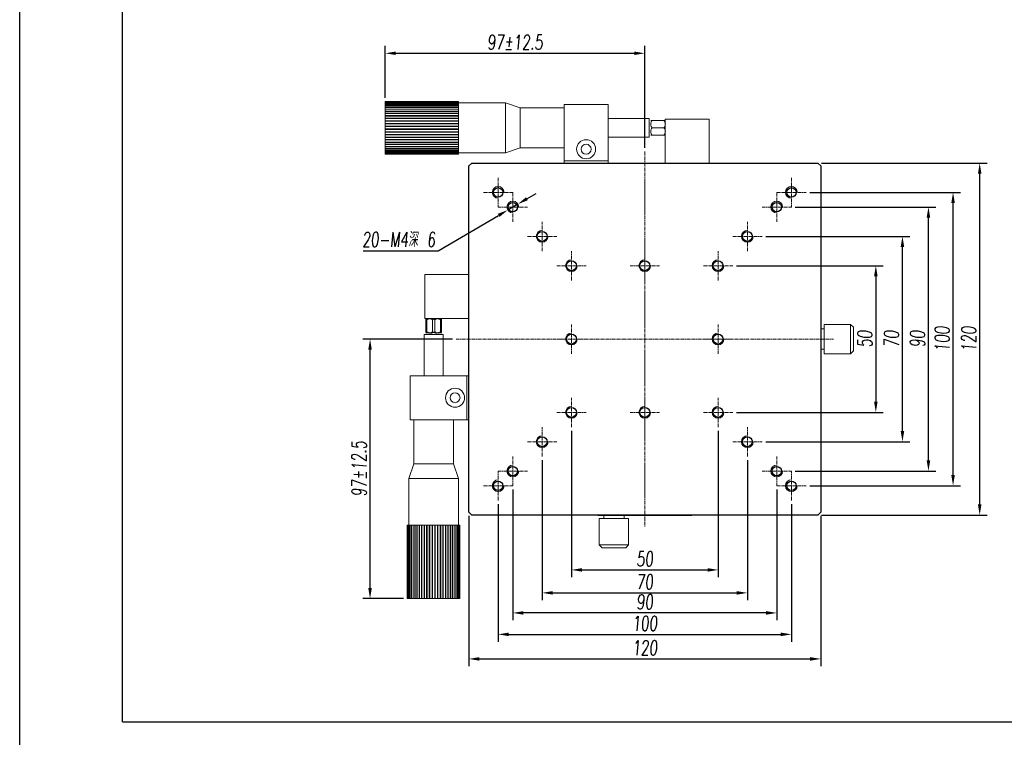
# Model space of a CAD drawing. Header units: millimetres. Extents: x 14311 to 14900, y 137 to 970.
# Tile 12 of 14: x 14311 to 14647, y 559 to 803. Entities that reach past the tile are written whole.
import ezdxf

# ---------------------------------------------------------------- set-up
doc = ezdxf.new("R2010")
doc.units = ezdxf.units.MM
doc.header["$LTSCALE"] = 0.3
doc.linetypes.add('CENTERX2', pattern=[20.32, 12.7, -2.54, 2.54, -2.54])
for name, color, linetype, lineweight in [('中心线', 5, 'CENTERX2', 13), ('剖面线', 50, 'Continuous', 13), ('外框', 7, 'Continuous', 30), ('标注', 1, 'Continuous', 18), ('螺纹线', 3, 'Continuous', 13), ('轮廓线', 7, 'Continuous', 20)]:
    doc.layers.add(name, color=color, linetype=linetype, lineweight=lineweight)
doc.styles.get("Standard").update_dxf_attribs({"font": 'txt.shx', "width": 0.67, "oblique": 5, "bigfont": 'gbcbig.shx'})
doc.dimstyles.new('2', dxfattribs={"dimscale": 2, "dimtxt": 2.5, "dimasz": 1.8, "dimexe": 1.25, "dimexo": 0.625, "dimtad": 1, "dimdsep": 46, "dimtxsty": 'Standard', "dimcen": 1.8, "dimadec": 0, "dimazin": 0, "dimtfac": 1, "dimtmove": 0, "dimatfit": 3, "dimfxl": 0, "dimarcsym": 0})
doc.dimstyles.new('2$3', dxfattribs={"dimscale": 2, "dimtxt": 2.5, "dimasz": 1.8, "dimexe": 1.25, "dimexo": 0.625, "dimtad": 1, "dimtoh": 1, "dimdsep": 46, "dimtxsty": 'Standard', "dimcen": 1.8, "dimadec": 0, "dimazin": 0, "dimtfac": 1, "dimtmove": 0, "dimatfit": 3, "dimfxl": 0, "dimarcsym": 0})

# ---------------------------------------------------------------- blocks, each defined once
blk = doc.blocks.new('Y')
at = {"lineweight": 30}
blk.add_line((-4136.76, 2009.27), (-3862.74, 2009.27), dxfattribs=at)
for points in [[(-3857.44, 2213.99), (-4154.44, 2213.99), (-4154.44, 2003.97)], [(-4136.76, 2009.27), (-4136.76, 2208.69), (-3862.74, 2208.69)]]:
    blk.add_lwpolyline(points, dxfattribs=at)
blk = doc.blocks.new('W')
blk.add_blockref('Y', (0, 0))
blk = doc.blocks.new('*D118')
at = {"layer": 'Defpoints', "color": 0}
for p in [(14480.63, 740.47), (14477.19, 738.44)]:
    blk.add_point(p, dxfattribs=at)
at = {"layer": '标注', "color": 0, "lineweight": -2}
for p, q in [((14483.74, 742.3), (14486.84, 744.12)), ((14480.63, 740.47), (14477.19, 738.44)), ((14453.43, 724.47), (14474.08, 736.62)), ((14427.82, 724.47), (14453.43, 724.47))]:
    blk.add_line(p, q, dxfattribs=at)
at = {"layer": '标注', "color": 0}
for points in [[(14483.43, 742.81), (14484.04, 741.78), (14480.63, 740.47)], [(14473.78, 737.14), (14474.39, 736.1), (14477.19, 738.44)]]:
    blk.add_solid(points, dxfattribs=at)
at = {"layer": '标注', "color": 0, "insert": (14440, 728.41), "char_height": 5, "attachment_point": 5}
blk.add_mtext('20-M4深 6', dxfattribs=at)
blk = doc.blocks.new('*D126')
at = {"layer": 'Defpoints', "color": 0}
for p in [(14498.91, 664.46), (14548.91, 664.46), (14548.91, 615.76)]:
    blk.add_point(p, dxfattribs=at)
at = {"layer": '标注', "color": 0, "lineweight": -2}
for p, q in [((14498.91, 663.21), (14498.91, 613.26)), ((14548.91, 663.21), (14548.91, 613.26)), ((14502.51, 615.76), (14545.31, 615.76))]:
    blk.add_line(p, q, dxfattribs=at)
at = {"layer": '标注', "color": 0}
for points in [[(14502.51, 616.36), (14502.51, 615.16), (14498.91, 615.76)], [(14545.31, 616.36), (14545.31, 615.16), (14548.91, 615.76)]]:
    blk.add_solid(points, dxfattribs=at)
at = {"layer": '标注', "color": 0, "insert": (14523.91, 619.51), "char_height": 5, "attachment_point": 5}
blk.add_mtext('50', dxfattribs=at)
blk = doc.blocks.new('*D127')
at = {"layer": 'Defpoints', "color": 0}
for p in [(14488.91, 654.46), (14558.91, 654.46), (14558.91, 607.93)]:
    blk.add_point(p, dxfattribs=at)
at = {"layer": '标注', "color": 0, "lineweight": -2}
for p, q in [((14488.91, 653.21), (14488.91, 605.43)), ((14558.91, 653.21), (14558.91, 605.43)), ((14492.51, 607.93), (14555.31, 607.93))]:
    blk.add_line(p, q, dxfattribs=at)
at = {"layer": '标注', "color": 0}
for points in [[(14492.51, 608.53), (14492.51, 607.33), (14488.91, 607.93)], [(14555.31, 608.53), (14555.31, 607.33), (14558.91, 607.93)]]:
    blk.add_solid(points, dxfattribs=at)
at = {"layer": '标注', "color": 0, "insert": (14523.91, 611.68), "char_height": 5, "attachment_point": 5}
blk.add_mtext('70', dxfattribs=at)
blk = doc.blocks.new('*D128')
at = {"layer": 'Defpoints', "color": 0}
for p in [(14478.91, 644.46), (14568.91, 644.46), (14478.91, 601.1)]:
    blk.add_point(p, dxfattribs=at)
at = {"layer": '标注', "color": 0, "lineweight": -2}
for p, q in [((14478.91, 643.21), (14478.91, 598.6)), ((14568.91, 643.21), (14568.91, 598.6)), ((14565.31, 601.1), (14482.51, 601.1))]:
    blk.add_line(p, q, dxfattribs=at)
at = {"layer": '标注', "color": 0}
for points in [[(14482.51, 601.7), (14482.51, 600.5), (14478.91, 601.1)], [(14565.31, 601.7), (14565.31, 600.5), (14568.91, 601.1)]]:
    blk.add_solid(points, dxfattribs=at)
at = {"layer": '标注', "color": 0, "insert": (14523.91, 604.85), "char_height": 5, "attachment_point": 5}
blk.add_mtext('90', dxfattribs=at)
blk = doc.blocks.new('*D129')
at = {"layer": 'Defpoints', "color": 0, "ltscale": 0.3}
for p in [(14473.91, 639.46), (14573.91, 639.46), (14573.91, 593.79)]:
    blk.add_point(p, dxfattribs=at)
at = {"layer": '标注', "color": 0, "lineweight": -2, "ltscale": 0.3}
for p, q in [((14473.91, 638.21), (14473.91, 591.29)), ((14573.91, 638.21), (14573.91, 591.29)), ((14477.51, 593.79), (14570.31, 593.79))]:
    blk.add_line(p, q, dxfattribs=at)
at = {"layer": '标注', "color": 0, "ltscale": 0.3}
for points in [[(14477.51, 594.39), (14477.51, 593.19), (14473.91, 593.79)], [(14570.31, 594.39), (14570.31, 593.19), (14573.91, 593.79)]]:
    blk.add_solid(points, dxfattribs=at)
at = {"layer": '标注', "color": 0, "ltscale": 0.3, "insert": (14523.91, 597.54), "char_height": 5, "attachment_point": 5}
blk.add_mtext('100', dxfattribs=at)
blk = doc.blocks.new('*D130')
at = {"layer": 'Defpoints', "color": 0, "ltscale": 0.3}
for p in [(14463.91, 635.46), (14583.91, 635.46), (14583.91, 585.42)]:
    blk.add_point(p, dxfattribs=at)
at = {"layer": '标注', "color": 0, "lineweight": -2, "ltscale": 0.3}
for p, q in [((14463.91, 634.21), (14463.91, 582.92)), ((14583.91, 634.21), (14583.91, 582.92)), ((14467.51, 585.42), (14580.31, 585.42))]:
    blk.add_line(p, q, dxfattribs=at)
at = {"layer": '标注', "color": 0, "ltscale": 0.3}
for points in [[(14467.51, 586.02), (14467.51, 584.82), (14463.91, 585.42)], [(14580.31, 586.02), (14580.31, 584.82), (14583.91, 585.42)]]:
    blk.add_solid(points, dxfattribs=at)
at = {"layer": '标注', "color": 0, "ltscale": 0.3, "insert": (14523.91, 589.17), "char_height": 5, "attachment_point": 5}
blk.add_mtext('120', dxfattribs=at)
blk = doc.blocks.new('*D131')
at = {"layer": 'Defpoints', "color": 0}
for p in [(14553.91, 719.46), (14553.91, 669.46), (14602.71, 669.46)]:
    blk.add_point(p, dxfattribs=at)
at = {"layer": '标注', "color": 0, "lineweight": -2}
for p, q in [((14555.16, 719.46), (14605.21, 719.46)), ((14602.71, 715.86), (14602.71, 673.06)), ((14555.16, 669.46), (14605.21, 669.46))]:
    blk.add_line(p, q, dxfattribs=at)
at = {"layer": '标注', "color": 0}
for points in [[(14602.11, 715.86), (14603.31, 715.86), (14602.71, 719.46)], [(14602.11, 673.06), (14603.31, 673.06), (14602.71, 669.46)]]:
    blk.add_solid(points, dxfattribs=at)
at = {"layer": '标注', "color": 0, "insert": (14598.96, 694.46), "char_height": 5, "attachment_point": 5, "rotation": 90}
blk.add_mtext('50', dxfattribs=at)
blk = doc.blocks.new('*D132')
at = {"layer": 'Defpoints', "color": 0}
for p in [(14563.91, 729.46), (14611.79, 729.46), (14563.91, 659.46)]:
    blk.add_point(p, dxfattribs=at)
at = {"layer": '标注', "color": 0, "lineweight": -2}
for p, q in [((14565.16, 729.46), (14614.29, 729.46)), ((14611.79, 663.06), (14611.79, 725.86)), ((14565.16, 659.46), (14614.29, 659.46))]:
    blk.add_line(p, q, dxfattribs=at)
at = {"layer": '标注', "color": 0}
for points in [[(14611.19, 725.86), (14612.39, 725.86), (14611.79, 729.46)], [(14611.19, 663.06), (14612.39, 663.06), (14611.79, 659.46)]]:
    blk.add_solid(points, dxfattribs=at)
at = {"layer": '标注', "color": 0, "insert": (14608.04, 694.46), "char_height": 5, "attachment_point": 5, "rotation": 90}
blk.add_mtext('70', dxfattribs=at)
blk = doc.blocks.new('*D133')
at = {"layer": 'Defpoints', "color": 0}
for p in [(14573.91, 739.46), (14620.66, 739.46), (14573.91, 649.46)]:
    blk.add_point(p, dxfattribs=at)
at = {"layer": '标注', "color": 0, "lineweight": -2}
for p, q in [((14575.16, 739.46), (14623.16, 739.46)), ((14620.66, 653.06), (14620.66, 735.86)), ((14575.16, 649.46), (14623.16, 649.46))]:
    blk.add_line(p, q, dxfattribs=at)
at = {"layer": '标注', "color": 0}
for points in [[(14620.06, 735.86), (14621.26, 735.86), (14620.66, 739.46)], [(14620.06, 653.06), (14621.26, 653.06), (14620.66, 649.46)]]:
    blk.add_solid(points, dxfattribs=at)
at = {"layer": '标注', "color": 0, "insert": (14616.91, 694.46), "char_height": 5, "attachment_point": 5, "rotation": 90}
blk.add_mtext('90', dxfattribs=at)
blk = doc.blocks.new('*D134')
at = {"layer": 'Defpoints', "color": 0, "ltscale": 0.3}
for p in [(14578.91, 744.46), (14629.05, 744.46), (14578.91, 644.46)]:
    blk.add_point(p, dxfattribs=at)
at = {"layer": '标注', "color": 0, "lineweight": -2, "ltscale": 0.3}
for p, q in [((14580.16, 744.46), (14631.55, 744.46)), ((14629.05, 648.06), (14629.05, 740.86)), ((14580.16, 644.46), (14631.55, 644.46))]:
    blk.add_line(p, q, dxfattribs=at)
at = {"layer": '标注', "color": 0, "ltscale": 0.3}
for points in [[(14628.45, 740.86), (14629.65, 740.86), (14629.05, 744.46)], [(14628.45, 648.06), (14629.65, 648.06), (14629.05, 644.46)]]:
    blk.add_solid(points, dxfattribs=at)
at = {"layer": '标注', "color": 0, "ltscale": 0.3, "insert": (14625.3, 694.46), "char_height": 5, "attachment_point": 5, "rotation": 90}
blk.add_mtext('100', dxfattribs=at)
blk = doc.blocks.new('*D135')
at = {"layer": 'Defpoints', "color": 0, "ltscale": 0.3}
for p in [(14582.91, 754.46), (14638.14, 754.46), (14582.91, 634.46)]:
    blk.add_point(p, dxfattribs=at)
at = {"layer": '标注', "color": 0, "lineweight": -2, "ltscale": 0.3}
for p, q in [((14584.16, 754.46), (14640.64, 754.46)), ((14638.14, 638.06), (14638.14, 750.86)), ((14584.16, 634.46), (14640.64, 634.46))]:
    blk.add_line(p, q, dxfattribs=at)
at = {"layer": '标注', "color": 0, "ltscale": 0.3}
for points in [[(14637.54, 750.86), (14638.74, 750.86), (14638.14, 754.46)], [(14637.54, 638.06), (14638.74, 638.06), (14638.14, 634.46)]]:
    blk.add_solid(points, dxfattribs=at)
at = {"layer": '标注', "color": 0, "ltscale": 0.3, "insert": (14634.39, 694.46), "char_height": 5, "attachment_point": 5, "rotation": 90}
blk.add_mtext('120', dxfattribs=at)
blk = doc.blocks.new('*D183')
at = {"layer": 'Defpoints', "color": 0, "ltscale": 0.3}
for p in [(14523.91, 791.87), (14435.41, 775.44), (14523.91, 758.34)]:
    blk.add_point(p, dxfattribs=at)
at = {"layer": '剖面线', "color": 0, "lineweight": -2, "ltscale": 0.3}
for p, q in [((14435.41, 776.69), (14435.41, 794.37)), ((14523.91, 759.59), (14523.91, 794.37)), ((14439.01, 791.87), (14520.31, 791.87))]:
    blk.add_line(p, q, dxfattribs=at)
at = {"layer": '剖面线', "color": 0, "ltscale": 0.3}
for points in [[(14439.01, 792.47), (14439.01, 791.27), (14435.41, 791.87)], [(14520.31, 792.47), (14520.31, 791.27), (14523.91, 791.87)]]:
    blk.add_solid(points, dxfattribs=at)
at = {"layer": '剖面线', "color": 0, "ltscale": 0.3, "insert": (14479.66, 795.62), "char_height": 5, "attachment_point": 5}
blk.add_mtext('97%%P12.5', dxfattribs=at)
blk = doc.blocks.new('*D184')
at = {"layer": 'Defpoints', "color": 0, "ltscale": 0.3}
for p in [(14430.22, 694.46), (14459.56, 694.46), (14442.93, 605.96)]:
    blk.add_point(p, dxfattribs=at)
at = {"layer": '剖面线', "color": 0, "lineweight": -2, "ltscale": 0.3}
for p, q in [((14458.31, 694.46), (14427.72, 694.46)), ((14430.22, 609.56), (14430.22, 690.86)), ((14441.68, 605.96), (14427.72, 605.96))]:
    blk.add_line(p, q, dxfattribs=at)
at = {"layer": '剖面线', "color": 0, "ltscale": 0.3}
for points in [[(14429.62, 690.86), (14430.82, 690.86), (14430.22, 694.46)], [(14429.62, 609.56), (14430.82, 609.56), (14430.22, 605.96)]]:
    blk.add_solid(points, dxfattribs=at)
at = {"layer": '剖面线', "color": 0, "ltscale": 0.3, "insert": (14426.47, 650.21), "char_height": 5, "attachment_point": 5, "rotation": 90}
blk.add_mtext('97%%P12.5', dxfattribs=at)

msp = doc.modelspace()

# ---------------------------------------------------------------- linework, layer by layer
at = {"color": 7, "linetype": 'Continuous'}
for p, q in [((14463.909, 753.458), (14464.909, 754.458)), ((14463.909, 635.458), (14463.909, 753.458)), ((14464.909, 754.458), (14582.909, 754.458)), ((14582.909, 754.458), (14583.909, 753.458)), ((14583.909, 753.458), (14583.909, 635.458)), ((14464.909, 634.458), (14463.909, 635.458)), ((14583.909, 635.458), (14582.909, 634.458)), ((14582.909, 634.458), (14464.909, 634.458))]:
    msp.add_line(p, q, dxfattribs=at)
for centre, radius in [((14473.909, 744.458), 1.6), ((14573.909, 744.458), 1.6), ((14478.909, 739.458), 1.6), ((14568.909, 739.458), 1.6), ((14488.909, 729.458), 1.7), ((14558.909, 729.458), 1.7), ((14498.909, 719.458), 1.7), ((14523.909, 719.458), 1.7), ((14548.909, 719.458), 1.7), ((14498.909, 694.458), 1.7), ((14548.909, 694.458), 1.7), ((14498.909, 669.458), 1.7), ((14523.909, 669.458), 1.7), ((14548.909, 669.458), 1.7), ((14488.909, 659.458), 1.7), ((14558.909, 659.458), 1.7), ((14478.909, 649.458), 1.6), ((14568.909, 649.458), 1.6), ((14473.909, 644.458), 1.6), ((14573.909, 644.458), 1.6)]:
    msp.add_circle(centre, radius, dxfattribs=at)
at = {"layer": '中心线', "ltscale": 0.3}
for p, q in [((14523.909, 758.344), (14523.909, 630.572)), ((14523.909, 756.445), (14523.909, 632.471)), ((14473.909, 749.458), (14473.909, 739.458)), ((14573.909, 749.458), (14573.909, 739.458)), ((14468.909, 744.458), (14478.909, 744.458)), ((14478.909, 744.458), (14478.909, 734.458)), ((14568.909, 744.458), (14568.909, 734.458)), ((14568.909, 744.458), (14578.909, 744.458)), ((14473.909, 739.458), (14483.909, 739.458)), ((14563.909, 739.458), (14573.909, 739.458)), ((14488.909, 724.458), (14488.909, 734.458)), ((14558.909, 724.458), (14558.909, 734.458)), ((14483.909, 729.458), (14493.909, 729.458)), ((14553.909, 729.458), (14563.909, 729.458)), ((14498.909, 714.458), (14498.909, 724.458)), ((14523.909, 714.458), (14523.909, 724.458)), ((14548.909, 714.458), (14548.909, 724.458)), ((14493.909, 719.458), (14503.909, 719.458)), ((14518.909, 719.458), (14528.909, 719.458)), ((14543.909, 719.458), (14553.909, 719.458)), ((14498.909, 689.458), (14498.909, 699.458)), ((14548.909, 689.458), (14548.909, 699.458)), ((14459.561, 694.458), (14588.257, 694.458)), ((14493.909, 694.458), (14503.909, 694.458)), ((14543.909, 694.458), (14553.909, 694.458)), ((14498.909, 664.458), (14498.909, 674.458)), ((14523.909, 664.458), (14523.909, 674.458)), ((14548.909, 664.458), (14548.909, 674.458)), ((14493.909, 669.458), (14503.909, 669.458)), ((14518.909, 669.458), (14528.909, 669.458)), ((14543.909, 669.458), (14553.909, 669.458)), ((14488.909, 654.458), (14488.909, 664.458)), ((14558.909, 654.458), (14558.909, 664.458)), ((14483.909, 659.458), (14493.909, 659.458)), ((14553.909, 659.458), (14563.909, 659.458)), ((14478.909, 644.458), (14478.909, 654.458)), ((14568.909, 644.458), (14568.909, 654.458)), ((14473.909, 639.458), (14473.909, 649.458)), ((14473.909, 649.458), (14483.909, 649.458)), ((14563.909, 649.458), (14573.909, 649.458)), ((14573.909, 639.458), (14573.909, 649.458)), ((14468.909, 644.458), (14478.909, 644.458)), ((14568.909, 644.458), (14578.909, 644.458))]:
    msp.add_line(p, q, dxfattribs=at)
at = {"layer": '螺纹线'}
for centre, start, end in [((14473.909, 744.458), 0, 270), ((14573.909, 744.458), 0, 270), ((14478.909, 739.458), 0, 270), ((14568.909, 739.458), 0, 270), ((14488.909, 729.458), 90, 0), ((14558.909, 729.458), 90, 0), ((14498.909, 719.458), 90, 0), ((14523.909, 719.458), 90, 0), ((14548.909, 719.458), 90, 0), ((14498.909, 694.458), 90, 0), ((14548.909, 694.458), 90, 0), ((14498.909, 669.458), 90, 0), ((14523.909, 669.458), 90, 0), ((14548.909, 669.458), 90, 0), ((14488.909, 659.458), 90, 0), ((14558.909, 659.458), 90, 0), ((14478.909, 649.458), 90, 0), ((14568.909, 649.458), 90, 0), ((14473.909, 644.458), 90, 0), ((14573.909, 644.458), 90, 0)]:
    msp.add_arc(centre, 2, start, end, dxfattribs=at)
at = {"layer": '轮廓线'}
for p, q in [((14435.409, 775.351), (14435.409, 775.442)), ((14435.409, 775.442), (14460.409, 775.442)), ((14460.409, 775.358), (14435.409, 775.358)), ((14435.409, 774.53), (14435.409, 775.336)), ((14435.409, 775.336), (14460.409, 775.336)), ((14460.409, 775.169), (14435.409, 775.169)), ((14435.409, 775.133), (14460.409, 775.133)), ((14460.409, 774.885), (14435.409, 774.885)), ((14435.409, 774.834), (14460.409, 774.834)), ((14435.409, 772.205), (14435.409, 774.509)), ((14460.409, 774.509), (14435.409, 774.509)), ((14435.409, 774.444), (14460.409, 774.444)), ((14460.409, 774.045), (14435.409, 774.045)), ((14435.409, 773.967), (14460.409, 773.967)), ((14460.409, 773.497), (14435.409, 773.497)), ((14435.409, 773.407), (14460.409, 773.407)), ((14460.409, 772.872), (14435.409, 772.872)), ((14435.409, 772.771), (14460.409, 772.771)), ((14460.409, 775.442), (14460.409, 773.578)), ((14460.409, 774.958), (14476.409, 774.958)), ((14460.409, 773.497), (14460.409, 772.204)), ((14476.409, 774.958), (14476.409, 757.958)), ((14481.409, 773.258), (14476.409, 774.958)), ((14481.409, 759.658), (14481.409, 773.258)), ((14481.409, 773.258), (14496.409, 773.258)), ((14496.409, 774.458), (14496.409, 754.458)), ((14496.409, 774.458), (14511.409, 774.458)), ((14511.409, 774.458), (14511.409, 754.458)), ((14435.409, 771.483), (14435.409, 772.177)), ((14460.409, 772.177), (14435.409, 772.177)), ((14435.409, 772.066), (14460.409, 772.066)), ((14435.409, 770.663), (14435.409, 771.419)), ((14460.409, 771.419), (14435.409, 771.419)), ((14435.409, 771.3), (14460.409, 771.3)), ((14435.409, 769.835), (14435.409, 770.607)), ((14460.409, 770.607), (14435.409, 770.607)), ((14435.409, 770.48), (14460.409, 770.48)), ((14435.409, 768.88), (14435.409, 769.75)), ((14460.409, 769.75), (14435.409, 769.75)), ((14435.409, 769.617), (14460.409, 769.617)), ((14460.409, 772.177), (14460.409, 771.483)), ((14460.409, 771.419), (14460.409, 764.06)), ((14511.409, 769.658), (14525.409, 769.658)), ((14525.409, 769.658), (14525.409, 763.258)), ((14530.909, 769.458), (14530.909, 754.458)), ((14545.909, 769.458), (14530.909, 769.458)), ((14545.909, 769.458), (14545.909, 754.458)), ((14435.409, 761.497), (14435.409, 768.856)), ((14460.409, 768.856), (14435.409, 768.856)), ((14435.409, 768.719), (14460.409, 768.719)), ((14460.409, 767.936), (14435.409, 767.936)), ((14435.409, 767.796), (14460.409, 767.796)), ((14460.409, 767), (14435.409, 767)), ((14435.409, 766.858), (14460.409, 766.858)), ((14460.409, 766.058), (14435.409, 766.058)), ((14435.409, 765.916), (14460.409, 765.916)), ((14525.948, 768.958), (14526.409, 768.958)), ((14530.909, 768.958), (14526.409, 768.958)), ((14526.409, 766.458), (14530.909, 766.458)), ((14460.409, 765.12), (14435.409, 765.12)), ((14435.409, 764.98), (14460.409, 764.98)), ((14460.409, 764.197), (14435.409, 764.197)), ((14435.409, 764.06), (14460.409, 764.06)), ((14460.409, 763.299), (14435.409, 763.299)), ((14435.409, 763.166), (14460.409, 763.166)), ((14460.409, 762.436), (14435.409, 762.436)), ((14435.409, 762.309), (14460.409, 762.309)), ((14460.409, 764.036), (14460.409, 763.166)), ((14460.409, 763.081), (14460.409, 762.309)), ((14511.409, 763.258), (14525.409, 763.258)), ((14525.948, 763.958), (14526.409, 763.958)), ((14526.409, 763.958), (14530.909, 763.958)), ((14460.409, 761.616), (14435.409, 761.616)), ((14435.409, 761.497), (14460.409, 761.497)), ((14435.409, 760.739), (14435.409, 761.433)), ((14460.409, 760.85), (14435.409, 760.85)), ((14435.409, 760.739), (14460.409, 760.739)), ((14435.409, 759.419), (14435.409, 760.712)), ((14460.409, 760.145), (14435.409, 760.145)), ((14435.409, 760.044), (14460.409, 760.044)), ((14460.409, 759.509), (14435.409, 759.509)), ((14435.409, 759.419), (14460.409, 759.419)), ((14435.409, 757.474), (14435.409, 759.338)), ((14460.409, 758.949), (14435.409, 758.949)), ((14460.409, 762.253), (14460.409, 761.497)), ((14460.409, 761.433), (14460.409, 760.739)), ((14460.409, 760.711), (14460.409, 758.407)), ((14481.409, 759.658), (14476.409, 757.958)), ((14481.409, 759.658), (14496.409, 759.658)), ((14435.409, 758.871), (14460.409, 758.871)), ((14460.409, 758.472), (14435.409, 758.472)), ((14435.409, 758.407), (14460.409, 758.407)), ((14460.409, 758.082), (14435.409, 758.082)), ((14435.409, 758.031), (14460.409, 758.031)), ((14460.409, 757.783), (14435.409, 757.783)), ((14435.409, 757.746), (14460.409, 757.746)), ((14460.409, 757.58), (14435.409, 757.58)), ((14435.409, 757.558), (14460.409, 757.558)), ((14460.409, 757.474), (14435.409, 757.474)), ((14460.409, 758.386), (14460.409, 757.58)), ((14460.409, 757.958), (14476.409, 757.958)), ((14460.409, 757.565), (14460.409, 757.474)), ((14511.409, 755.158), (14496.409, 755.158)), ((14448.909, 716.458), (14448.909, 701.458)), ((14448.909, 716.458), (14463.909, 716.458)), ((14584.109, 710.458), (14583.909, 710.458)), ((14584.109, 710.458), (14584.109, 678.458)), ((14583.909, 708.458), (14584.109, 708.458)), ((14448.909, 701.458), (14463.909, 701.458)), ((14449.241, 696.958), (14449.241, 701.458)), ((14449.621, 696.958), (14449.621, 701.458)), ((14451.53, 696.958), (14451.53, 701.458)), ((14452.289, 701.458), (14452.289, 696.958)), ((14454.198, 696.958), (14454.198, 701.458)), ((14454.577, 696.958), (14454.577, 701.458)), ((14594.109, 699.458), (14585.109, 699.458)), ((14585.109, 699.458), (14594.109, 699.458)), ((14585.109, 689.458), (14585.109, 699.458)), ((14595.109, 698.458), (14594.109, 699.458)), ((14594.109, 699.458), (14594.109, 689.458)), ((14448.709, 695.958), (14448.709, 681.958)), ((14448.709, 695.958), (14455.109, 695.958)), ((14455.109, 681.958), (14455.109, 695.958)), ((14585.109, 697.958), (14584.109, 697.958)), ((14595.109, 698.458), (14595.109, 690.458)), ((14585.109, 690.958), (14584.109, 690.958)), ((14594.109, 689.458), (14585.109, 689.458)), ((14585.109, 689.458), (14594.109, 689.458)), ((14595.109, 690.458), (14594.109, 689.458)), ((14443.909, 666.958), (14443.909, 681.958)), ((14443.909, 681.958), (14463.909, 681.958)), ((14463.209, 681.958), (14463.209, 666.958)), ((14584.109, 680.458), (14583.909, 680.458)), ((14584.109, 678.458), (14583.909, 678.458)), ((14443.909, 666.958), (14463.909, 666.958)), ((14445.109, 666.958), (14445.109, 651.958)), ((14458.709, 651.958), (14458.709, 666.958)), ((14445.109, 651.958), (14443.409, 646.958)), ((14458.709, 651.958), (14445.109, 651.958)), ((14458.709, 651.958), (14460.409, 646.958)), ((14443.409, 646.958), (14443.409, 630.958)), ((14443.409, 646.958), (14460.409, 646.958)), ((14460.409, 630.958), (14460.409, 646.958)), ((14464.909, 634.458), (14463.909, 635.458)), ((14583.909, 635.458), (14582.909, 634.458)), ((14507.909, 634.458), (14507.909, 634.258)), ((14539.909, 634.258), (14507.909, 634.258)), ((14508.409, 633.258), (14518.409, 633.258)), ((14508.409, 624.258), (14508.409, 633.258)), ((14509.909, 634.258), (14509.909, 634.458)), ((14509.909, 633.258), (14509.909, 634.258)), ((14516.909, 633.258), (14516.909, 634.258)), ((14518.409, 624.258), (14518.409, 633.258)), ((14537.909, 634.458), (14537.909, 634.258)), ((14539.909, 634.258), (14539.909, 634.458)), ((14442.926, 605.958), (14442.926, 630.958)), ((14442.926, 630.958), (14444.839, 630.958)), ((14443.009, 630.958), (14443.009, 605.958)), ((14443.031, 605.958), (14443.031, 630.958)), ((14443.198, 630.958), (14443.198, 605.958)), ((14443.235, 605.958), (14443.235, 630.958)), ((14443.482, 630.958), (14443.482, 605.958)), ((14443.533, 605.958), (14443.533, 630.958)), ((14443.858, 630.958), (14443.858, 605.958)), ((14443.923, 605.958), (14443.923, 630.958)), ((14444.323, 630.958), (14444.323, 605.958)), ((14444.4, 605.958), (14444.4, 630.958)), ((14444.87, 630.958), (14444.87, 605.958)), ((14444.87, 630.958), (14446.155, 630.958)), ((14444.96, 605.958), (14444.96, 630.958)), ((14445.495, 630.958), (14445.495, 605.958)), ((14445.596, 605.958), (14445.596, 630.958)), ((14446.19, 630.958), (14446.19, 605.958)), ((14446.19, 630.958), (14446.855, 630.958)), ((14446.301, 605.958), (14446.301, 630.958)), ((14446.948, 630.958), (14446.948, 605.958)), ((14446.948, 630.958), (14447.726, 630.958)), ((14447.067, 605.958), (14447.067, 630.958)), ((14447.76, 630.958), (14447.76, 605.958)), ((14447.76, 630.958), (14454.307, 630.958)), ((14447.887, 605.958), (14447.887, 630.958)), ((14448.618, 630.958), (14448.618, 605.958)), ((14448.75, 605.958), (14448.75, 630.958)), ((14449.511, 630.958), (14449.511, 605.958)), ((14449.649, 605.958), (14449.649, 630.958)), ((14450.431, 630.958), (14450.431, 605.958)), ((14450.572, 605.958), (14450.572, 630.958)), ((14451.367, 630.958), (14451.367, 605.958)), ((14451.509, 605.958), (14451.509, 630.958)), ((14452.309, 630.958), (14452.309, 605.958)), ((14452.451, 605.958), (14452.451, 630.958)), ((14453.247, 630.958), (14453.247, 605.958)), ((14453.387, 605.958), (14453.387, 630.958)), ((14454.17, 630.958), (14454.17, 605.958)), ((14454.307, 605.958), (14454.307, 630.958)), ((14454.322, 630.958), (14455.201, 630.958)), ((14455.068, 630.958), (14455.068, 605.958)), ((14455.201, 605.958), (14455.201, 630.958)), ((14455.283, 630.958), (14456.058, 630.958)), ((14455.932, 630.958), (14455.932, 605.958)), ((14456.058, 605.958), (14456.058, 630.958)), ((14456.114, 630.958), (14457.628, 630.958)), ((14456.751, 630.958), (14456.751, 605.958)), ((14456.871, 605.958), (14456.871, 630.958)), ((14457.518, 630.958), (14457.518, 605.958)), ((14457.628, 605.958), (14457.628, 630.958)), ((14457.652, 630.958), (14459.96, 630.958)), ((14458.223, 630.958), (14458.223, 605.958)), ((14458.323, 605.958), (14458.323, 630.958)), ((14458.859, 630.958), (14458.859, 605.958)), ((14458.948, 605.958), (14458.948, 630.958)), ((14459.418, 630.958), (14459.418, 605.958)), ((14459.496, 605.958), (14459.496, 630.958)), ((14459.896, 630.958), (14459.896, 605.958)), ((14459.96, 605.958), (14459.96, 630.958)), ((14459.979, 630.958), (14460.621, 630.958)), ((14460.286, 630.958), (14460.286, 605.958)), ((14460.337, 605.958), (14460.337, 630.958)), ((14460.584, 630.958), (14460.584, 605.958)), ((14460.621, 605.958), (14460.621, 630.958)), ((14460.648, 630.958), (14460.787, 630.958)), ((14460.787, 630.958), (14460.787, 605.958)), ((14460.809, 605.958), (14460.809, 630.958)), ((14460.809, 630.958), (14460.893, 630.958)), ((14460.893, 630.958), (14460.893, 605.958)), ((14518.409, 624.258), (14508.409, 624.258)), ((14509.409, 623.258), (14508.409, 624.258)), ((14517.409, 623.258), (14509.409, 623.258)), ((14517.409, 623.258), (14518.409, 624.258)), ((14443.009, 605.958), (14442.926, 605.958)), ((14443.184, 605.958), (14443.031, 605.958)), ((14443.834, 605.958), (14443.198, 605.958)), ((14444.839, 605.958), (14443.858, 605.958)), ((14446.154, 605.958), (14444.87, 605.958)), ((14447.725, 605.958), (14446.19, 605.958)), ((14448.537, 605.958), (14447.76, 605.958)), ((14449.482, 605.958), (14448.618, 605.958)), ((14457.628, 605.958), (14449.511, 605.958)), ((14459.496, 605.958), (14457.651, 605.958)), ((14460.893, 605.958), (14459.575, 605.958))]:
    msp.add_line(p, q, dxfattribs=at)
for centre, radius in [((14503.909, 759.158), 3.25), ((14503.909, 759.158), 1.7), ((14459.209, 674.458), 3.25), ((14459.209, 674.458), 1.7)]:
    msp.add_circle(centre, radius, dxfattribs=at)
for points, knots in [([(14526.409, 768.958), (14526.336, 768.868), (14526.204, 768.679), (14526.057, 768.369), (14525.968, 768.043), (14525.938, 767.708), (14525.968, 767.373), (14526.058, 767.047), (14526.204, 766.736), (14526.336, 766.547), (14526.409, 766.458)], [0, 0, 0, 0, 0.1279494, 0.2535376, 0.3772681, 0.5000594, 0.6228412, 0.7465909, 0.8721593, 1, 1, 1, 1]), ([(14526.409, 763.958), (14526.336, 764.048), (14526.204, 764.237), (14526.057, 764.547), (14525.968, 764.873), (14525.938, 765.208), (14525.968, 765.543), (14526.058, 765.869), (14526.204, 766.179), (14526.336, 766.369), (14526.409, 766.458)], [0, 0, 0, 0, 0.1279494, 0.2535376, 0.3772681, 0.5000594, 0.6228412, 0.7465909, 0.8721593, 1, 1, 1, 1]), ([(14530.465, 768.958), (14530.522, 768.958), (14530.623, 768.958), (14530.75, 768.958), (14530.849, 768.958), (14530.889, 768.958), (14530.936, 768.958), (14530.885, 768.958), (14530.845, 768.958), (14530.745, 768.958), (14530.62, 768.958), (14530.521, 768.958), (14530.465, 768.958)], [0, 0, 0, 0, 0.186105, 0.3260958, 0.4241664, 0.4820383, 0.5, 0.521278, 0.5815211, 0.6801919, 0.8174195, 1, 1, 1, 1]), ([(14530.465, 766.458), (14530.527, 766.534), (14530.639, 766.691), (14530.77, 766.941), (14530.862, 767.197), (14530.915, 767.457), (14530.932, 767.719), (14530.912, 767.98), (14530.856, 768.237), (14530.764, 768.487), (14530.635, 768.731), (14530.526, 768.883), (14530.465, 768.958)], [0, 0, 0, 0, 0.1088331, 0.2116957, 0.3109888, 0.4082913, 0.5042407, 0.5998151, 0.6960531, 0.7935815, 0.8934193, 1, 1, 1, 1]), ([(14530.465, 766.458), (14530.527, 766.382), (14530.639, 766.225), (14530.77, 765.975), (14530.862, 765.719), (14530.915, 765.459), (14530.932, 765.197), (14530.912, 764.936), (14530.856, 764.679), (14530.764, 764.429), (14530.635, 764.185), (14530.526, 764.033), (14530.465, 763.958)], [0, 0, 0, 0, 0.1088331, 0.2116957, 0.3109888, 0.4082913, 0.5042407, 0.5998151, 0.6960531, 0.7935815, 0.8934193, 1, 1, 1, 1]), ([(14530.465, 763.958), (14530.522, 763.958), (14530.623, 763.958), (14530.75, 763.958), (14530.849, 763.958), (14530.889, 763.958), (14530.936, 763.958), (14530.885, 763.958), (14530.845, 763.958), (14530.745, 763.958), (14530.62, 763.958), (14530.521, 763.958), (14530.465, 763.958)], [0, 0, 0, 0, 0.186105, 0.3260958, 0.4241664, 0.4820383, 0.5, 0.521278, 0.5815211, 0.6801919, 0.8174195, 1, 1, 1, 1]), ([(14449.241, 701.014), (14449.311, 701.076), (14449.453, 701.187), (14449.682, 701.318), (14449.917, 701.41), (14450.156, 701.464), (14450.396, 701.481), (14450.635, 701.461), (14450.87, 701.405), (14451.1, 701.313), (14451.323, 701.183), (14451.462, 701.074), (14451.53, 701.014)], [0, 0, 0, 0, 0.1107858, 0.214263, 0.3131974, 0.4095307, 0.5041761, 0.5984675, 0.6937606, 0.7910483, 0.8915591, 1, 1, 1, 1]), ([(14449.621, 701.014), (14449.61, 701.071), (14449.589, 701.172), (14449.553, 701.304), (14449.515, 701.396), (14449.479, 701.456), (14449.428, 701.483), (14449.38, 701.452), (14449.345, 701.391), (14449.308, 701.299), (14449.272, 701.169), (14449.252, 701.07), (14449.241, 701.014)], [0, 0, 0, 0, 0.1701302, 0.300529, 0.3958888, 0.4601262, 0.5016273, 0.5442, 0.6099015, 0.7054004, 0.8330759, 1, 1, 1, 1]), ([(14452.289, 701.014), (14452.207, 701.076), (14452.039, 701.189), (14451.772, 701.319), (14451.499, 701.41), (14451.222, 701.464), (14450.943, 701.481), (14450.665, 701.461), (14450.391, 701.405), (14450.124, 701.314), (14449.864, 701.185), (14449.701, 701.075), (14449.621, 701.014)], [0, 0, 0, 0, 0.1075569, 0.2100027, 0.3095162, 0.4074715, 0.5042803, 0.6007009, 0.6975551, 0.7952742, 0.8946857, 1, 1, 1, 1]), ([(14451.53, 701.014), (14451.611, 701.076), (14451.779, 701.189), (14452.046, 701.319), (14452.319, 701.41), (14452.597, 701.464), (14452.876, 701.481), (14453.154, 701.461), (14453.427, 701.405), (14453.694, 701.314), (14453.955, 701.185), (14454.118, 701.075), (14454.198, 701.014)], [0, 0, 0, 0, 0.1075569, 0.2100027, 0.3095162, 0.4074715, 0.5042803, 0.6007009, 0.6975551, 0.7952742, 0.8946857, 1, 1, 1, 1]), ([(14454.577, 701.014), (14454.508, 701.076), (14454.366, 701.187), (14454.136, 701.318), (14453.901, 701.41), (14453.663, 701.464), (14453.423, 701.481), (14453.184, 701.461), (14452.948, 701.405), (14452.719, 701.313), (14452.495, 701.183), (14452.357, 701.074), (14452.289, 701.014)], [0, 0, 0, 0, 0.1107858, 0.214263, 0.3131974, 0.4095307, 0.5041761, 0.5984675, 0.6937606, 0.7910483, 0.8915591, 1, 1, 1, 1]), ([(14454.198, 701.014), (14454.209, 701.071), (14454.229, 701.172), (14454.266, 701.304), (14454.304, 701.396), (14454.339, 701.456), (14454.39, 701.483), (14454.439, 701.452), (14454.474, 701.391), (14454.511, 701.299), (14454.546, 701.169), (14454.567, 701.07), (14454.577, 701.014)], [0, 0, 0, 0, 0.1701302, 0.300529, 0.3958888, 0.4601262, 0.5016273, 0.5442, 0.6099015, 0.7054004, 0.8330759, 1, 1, 1, 1]), ([(14449.621, 696.958), (14449.608, 696.892), (14449.585, 696.776), (14449.538, 696.629), (14449.498, 696.536), (14449.431, 696.483), (14449.363, 696.536), (14449.324, 696.63), (14449.277, 696.776), (14449.253, 696.892), (14449.241, 696.958)], [0, 0, 0, 0, 0.1969424, 0.3449855, 0.4432215, 0.5000221, 0.5568448, 0.6551415, 0.8032062, 1, 1, 1, 1]), ([(14449.241, 696.958), (14449.323, 696.885), (14449.495, 696.754), (14449.779, 696.607), (14450.078, 696.517), (14450.386, 696.487), (14450.693, 696.517), (14450.993, 696.607), (14451.277, 696.754), (14451.449, 696.885), (14451.53, 696.958)], [0, 0, 0, 0, 0.130073, 0.2560608, 0.378883, 0.5000586, 0.621225, 0.7440673, 0.8700367, 1, 1, 1, 1]), ([(14452.289, 696.958), (14452.193, 696.884), (14451.99, 696.752), (14451.659, 696.606), (14451.311, 696.517), (14450.954, 696.487), (14450.598, 696.517), (14450.25, 696.606), (14449.919, 696.752), (14449.717, 696.884), (14449.621, 696.958)], [0, 0, 0, 0, 0.1265351, 0.2518674, 0.3762034, 0.50006, 0.6239067, 0.7482613, 0.8735729, 1, 1, 1, 1]), ([(14451.53, 696.958), (14451.626, 696.884), (14451.829, 696.752), (14452.16, 696.606), (14452.508, 696.517), (14452.864, 696.487), (14453.221, 696.517), (14453.568, 696.606), (14453.899, 696.752), (14454.102, 696.884), (14454.198, 696.958)], [0, 0, 0, 0, 0.1265351, 0.2518674, 0.3762034, 0.50006, 0.6239067, 0.7482613, 0.8735729, 1, 1, 1, 1]), ([(14454.577, 696.958), (14454.496, 696.885), (14454.324, 696.754), (14454.04, 696.607), (14453.74, 696.517), (14453.433, 696.487), (14453.125, 696.517), (14452.826, 696.607), (14452.542, 696.754), (14452.37, 696.885), (14452.289, 696.958)], [0, 0, 0, 0, 0.130073, 0.2560608, 0.378883, 0.5000586, 0.621225, 0.7440673, 0.8700367, 1, 1, 1, 1]), ([(14454.198, 696.958), (14454.21, 696.892), (14454.234, 696.776), (14454.281, 696.629), (14454.32, 696.536), (14454.388, 696.483), (14454.455, 696.536), (14454.495, 696.63), (14454.542, 696.776), (14454.565, 696.892), (14454.577, 696.958)], [0, 0, 0, 0, 0.1969424, 0.3449855, 0.4432215, 0.5000221, 0.5568448, 0.6551415, 0.8032062, 1, 1, 1, 1])]:
    msp.add_open_spline(points, degree=3, knots=knots, dxfattribs=at)

# ---------------------------------------------------------------- block references
at = {"layer": '外框', "lineweight": 25, "xscale": 1.982879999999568, "yscale": 1.982880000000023, "zscale": 1.98288}
msp.add_blockref('W', (22548.473, -3420.186), dxfattribs=at)

# ---------------------------------------------------------------- dimensions: what is measured, and where the dimension line sits
at = {"layer": '剖面线', "ltscale": 0.3}
dim = msp.add_linear_dim(base=(14523.909, 791.865), p1=(14435.409, 775.442), p2=(14523.909, 758.344), text='97%%P12.5', dimstyle='2', dxfattribs=at)
dim.commit()
dim.dimension.update_dxf_attribs({"geometry": '*D183', "text_midpoint": (14479.659, 795.615)})
dim = msp.add_linear_dim(base=(14430.221, 694.458), p1=(14442.926, 605.958), p2=(14459.561, 694.458), angle=90, text='97%%P12.5', dimstyle='2', dxfattribs=at)
dim.commit()
dim.dimension.update_dxf_attribs({"geometry": '*D184', "text_midpoint": (14426.471, 650.208)})
at = {"layer": '标注', "ltscale": 0.3}
for base, p1, p2, angle, picture, middle in [((14638.145, 754.458), (14582.909, 634.458), (14582.909, 754.458), 90, '*D135', (14634.395, 694.458)), ((14629.046, 744.458), (14578.909, 644.458), (14578.909, 744.458), 90, '*D134', (14625.296, 694.458)), ((14573.909, 593.793), (14473.909, 639.458), (14573.909, 639.458), 180, '*D129', (14523.909, 597.543)), ((14583.909, 585.422), (14463.909, 635.458), (14583.909, 635.458), 180, '*D130', (14523.909, 589.172))]:
    dim = msp.add_linear_dim(base=base, p1=p1, p2=p2, angle=angle, dimstyle='2', dxfattribs=at)
    dim.commit()
    dim.dimension.update_dxf_attribs({"geometry": picture, "text_midpoint": middle})
at = {"layer": '标注'}
dim = msp.add_diameter_dim_2p(p1=(14480.633, 740.472), p2=(14477.185, 738.444), text='20-M4深 6', dimstyle='2$3', dxfattribs=at)
dim.commit()
dim.dimension.update_dxf_attribs({"geometry": '*D118', "text_midpoint": (14440, 724.467), "dimtype": 163})
for base, p1, p2, angle, picture, middle in [((14620.657, 739.458), (14573.909, 649.458), (14573.909, 739.458), 90, '*D133', (14616.907, 694.458)), ((14611.793, 729.458), (14563.909, 659.458), (14563.909, 729.458), 90, '*D132', (14608.043, 694.458)), ((14548.909, 615.762), (14498.909, 664.458), (14548.909, 664.458), 180, '*D126', (14523.909, 619.512)), ((14558.909, 607.933), (14488.909, 654.458), (14558.909, 654.458), 180, '*D127', (14523.909, 611.683)), ((14478.909, 601.102), (14568.909, 644.458), (14478.909, 644.458), 180, '*D128', (14523.909, 604.852))]:
    dim = msp.add_linear_dim(base=base, p1=p1, p2=p2, angle=angle, dimstyle='2', dxfattribs=at)
    dim.commit()
    dim.dimension.update_dxf_attribs({"geometry": picture, "text_midpoint": middle})
dim = msp.add_linear_dim(base=(14602.711, 669.458), p1=(14553.909, 719.458), p2=(14553.909, 669.458), angle=90, dimstyle='2', dxfattribs=at)
dim.commit()
dim.dimension.update_dxf_attribs({"geometry": '*D131', "text_midpoint": (14602.711, 694.458), "dimtype": 160})

doc.saveas('drawing.dxf')
